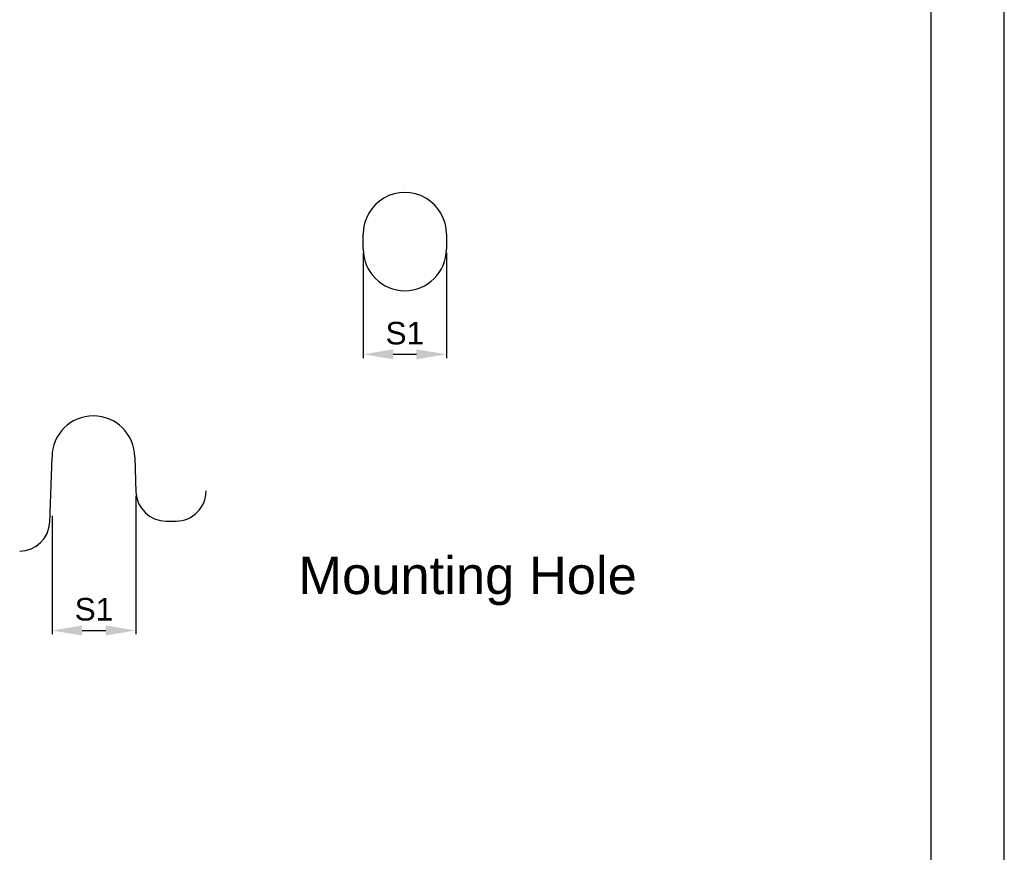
# Model space of a CAD drawing. Header units: millimetres. Extents: x 0 to 1105, y 0 to 772.
# Tile 34 of 58: x 284 to 546, y 222 to 443. Entities that reach past the tile are written whole.
import ezdxf

# ---------------------------------------------------------------- set-up
doc = ezdxf.new("R2010")
doc.units = ezdxf.units.MM
doc.header["$LTSCALE"] = 60.775
doc.header["$PDMODE"] = 3
doc.header["$PDSIZE"] = 0.3
doc.layers.get('0').update_dxf_attribs({"linetype": 'CONTINUOUS'})
doc.layers.get('Defpoints').update_dxf_attribs({"linetype": 'CONTINUOUS'})
doc.layers.add('07_ALL_FEATURES', color=7, linetype='CONTINUOUS')
doc.layers.add('DIM', color=7, linetype='CONTINUOUS')
doc.styles.get("Standard").update_dxf_attribs({"font": 'micross.ttf'})
doc.dimstyles.new('DIMSTYLE_2', dxfattribs={"dimtxt": 10, "dimasz": 3, "dimexe": 1, "dimexo": 1, "dimgap": 2.5, "dimtad": 1, "dimdec": 1, "dimzin": 0, "dimdsep": 46, "dimtxsty": 'Standard', "dimblk": '_FILLED', "dimblk1": '_FILLED', "dimblk2": '_FILLED', "dimcen": 0.09, "dimadec": 0, "dimazin": 0, "dimtp": 0.1, "dimtm": 0.1, "dimtfac": 1, "dimtdec": 1, "dimtofl": 0, "dimtmove": 0, "dimatfit": 3, "dimldrblk": '_FILLED', "dimfxl": 1, "dimtolj": 1, "dimtzin": 0, "dimarcsym": 0})

# ---------------------------------------------------------------- blocks, each defined once
blk = doc.blocks.new('_FILLED')
at = {"color": 0, "linetype": 'ByBlock'}
blk.add_solid([(0, 0), (-1, 0.167), (-1, -0.167)], dxfattribs=at)
blk = doc.blocks.new('*D8')
at = {"layer": 'Defpoints', "color": 0, "linetype": 'Continuous', "transparency": 16777216}
for p in [(314.93, 317.54), (292.61, 312.16), (314.93, 280.68)]:
    blk.add_point(p, dxfattribs=at)
at = {"layer": 'DIM', "color": 0, "linetype": 'Continuous', "lineweight": -2, "transparency": 16777216}
for p, q in [((314.93, 316.54), (314.93, 279.68)), ((292.61, 311.16), (292.61, 279.68)), ((300.61, 280.68), (306.93, 280.68))]:
    blk.add_line(p, q, dxfattribs=at)
at = {"layer": 'DIM', "color": 0, "linetype": 'Continuous', "lineweight": -2, "transparency": 16777216, "xscale": 8, "yscale": 8, "zscale": 8, "rotation": 180}
blk.add_blockref('_FILLED', (292.61, 280.68), dxfattribs=at)
at = {"layer": 'DIM', "color": 0, "linetype": 'Continuous', "lineweight": -2, "transparency": 16777216, "xscale": 8, "yscale": 8, "zscale": 8}
blk.add_blockref('_FILLED', (314.93, 280.68), dxfattribs=at)
at = {"layer": 'DIM', "color": 0, "linetype": 'Continuous', "transparency": 16777216, "insert": (303.77, 286.29), "char_height": 6, "attachment_point": 5}
blk.add_mtext('\\A1;S1', dxfattribs=at)
blk = doc.blocks.new('*D9')
at = {"layer": 'Defpoints', "color": 0, "linetype": 'Continuous', "transparency": 16777216}
for p in [(375.42, 382.16), (397.56, 382.16), (397.56, 354.19)]:
    blk.add_point(p, dxfattribs=at)
at = {"layer": 'DIM', "color": 0, "linetype": 'Continuous', "lineweight": -2, "transparency": 16777216}
for p, q in [((375.42, 381.16), (375.42, 353.19)), ((397.56, 381.16), (397.56, 353.19)), ((383.42, 354.19), (389.56, 354.19))]:
    blk.add_line(p, q, dxfattribs=at)
at = {"layer": 'DIM', "color": 0, "linetype": 'Continuous', "lineweight": -2, "transparency": 16777216, "xscale": 8, "yscale": 8, "zscale": 8, "rotation": 180}
blk.add_blockref('_FILLED', (375.42, 354.19), dxfattribs=at)
at = {"layer": 'DIM', "color": 0, "linetype": 'Continuous', "lineweight": -2, "transparency": 16777216, "xscale": 8, "yscale": 8, "zscale": 8}
blk.add_blockref('_FILLED', (397.56, 354.19), dxfattribs=at)
at = {"layer": 'DIM', "color": 0, "linetype": 'Continuous', "transparency": 16777216, "insert": (386.49, 359.79), "char_height": 6, "attachment_point": 5}
blk.add_mtext('\\A1;S1', dxfattribs=at)

msp = doc.modelspace()

# ---------------------------------------------------------------- linework, layer by layer
at = {"color": 4, "linetype": 'Continuous'}
msp.add_line((546, 0), (546, 772.2), dxfattribs=at)
at = {"color": 3, "linetype": 'Continuous'}
msp.add_line((526.5, 19.5), (526.5, 752.7), dxfattribs=at)
at = {"layer": '07_ALL_FEATURES', "ltscale": 0.01}
for p, q in [((375.42, 382.16), (375.41, 386.16)), ((397.57, 386.16), (397.56, 382.16)), ((292.01, 309.54), (292.61, 326.81)), ((314.61, 326.81), (314.93, 317.54)), ((322.93, 309.81), (325.61, 309.81))]:
    msp.add_line(p, q, dxfattribs=at)
for centre, radius, start, end in [((303.61, 326.81), 11, 0, 180), ((322.93, 317.81), 8, 182, 270), ((325.61, 317.81), 8, 270, 0), ((284.01, 309.81), 8, 270, 358)]:
    msp.add_arc(centre, radius, start, end, dxfattribs=at)
for centre, major_axis, start_param, end_param in [((386.49, 386.2), (0, 11.08), -1.573852, 1.573852), ((386.49, 382.2), (0, 11.07), -4.709334, -1.573852)]:
    msp.add_ellipse(centre, major_axis=major_axis, ratio=0.999995, start_param=start_param, end_param=end_param, dxfattribs=at)

# ---------------------------------------------------------------- texts
at = {"linetype": 'Continuous', "insert": (358.16, 300.36), "char_height": 10, "width": 158.2584, "attachment_point": 1, "line_spacing_factor": 0.9}
msp.add_mtext('Mounting Hole', dxfattribs=at)

# ---------------------------------------------------------------- dimensions: what is measured, and where the dimension line sits
at = {"layer": 'DIM', "linetype": 'Continuous'}
for base, p1, p2, picture, middle in [((397.56, 354.19), (375.42, 382.16), (397.56, 382.16), '*D9', (386.49, 359.79)), ((314.93, 280.68), (292.61, 312.16), (314.93, 317.54), '*D8', (303.77, 286.29))]:
    dim = msp.add_linear_dim(base=base, p1=p1, p2=p2, text='S1', dimstyle='DIMSTYLE_2', override={"dimtxt": 6, "dimasz": 8, "dimtofl": 1}, dxfattribs=at)
    dim.commit()
    dim.dimension.update_dxf_attribs({"geometry": picture, "text_midpoint": middle})

doc.saveas('drawing.dxf')
